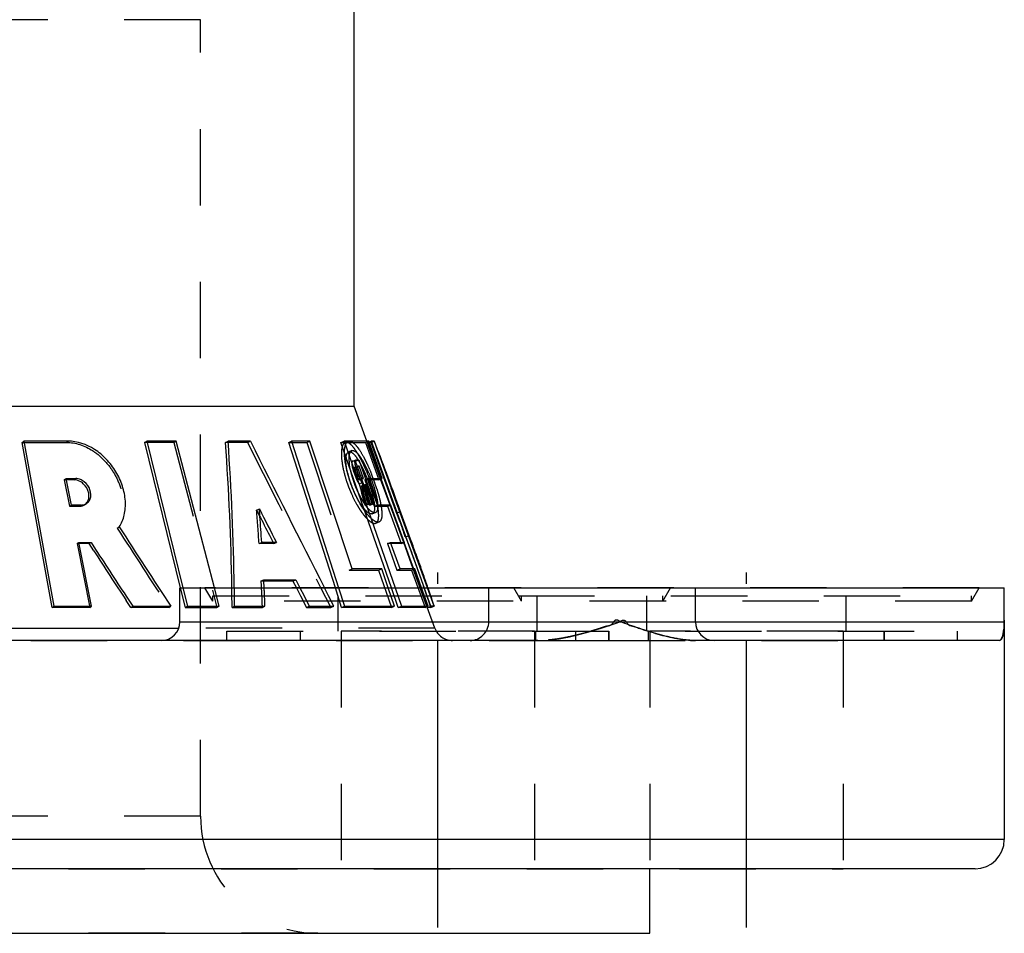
# Model space of a CAD drawing. Header units: millimetres. Extents: x 388 to 612, y 402 to 598.
# Tile 3 of 4: x 528 to 612, y 422 to 501. Entities that reach past the tile are written whole.
import ezdxf

# ---------------------------------------------------------------- set-up
doc = ezdxf.new("R2010")
doc.units = ezdxf.units.MM
doc.header["$LTSCALE"] = 65.185185
doc.linetypes.add('CENTER', pattern=[0.6, 0.375, -0.075, 0.075, -0.075])
doc.linetypes.add('HIDDEN', pattern=[0.2, 0.1, -0.1])
for name, color, linetype in [('BOHRUNG', 7, 'CONTINUOUS'), ('KOERPER', 7, 'CONTINUOUS'), ('KONST.EL_MIT_GEO', 7, 'CONTINUOUS')]:
    doc.layers.add(name, color=color, linetype=linetype)

msp = doc.modelspace()

# ---------------------------------------------------------------- linework, layer by layer
at = {"layer": 'BOHRUNG', "color": 2, "linetype": 'CENTER'}
for p, q in [((563.64, 423), (563.64, 453.3)), ((590, 423), (590, 453.3))]:
    msp.add_line(p, q, dxfattribs=at)
at = {"layer": 'BOHRUNG', "color": 8, "linetype": 'HIDDEN'}
for p, q in [((555.39, 448.3), (555.39, 428)), ((571.89, 448.3), (571.89, 428)), ((581.75, 448.3), (581.75, 428)), ((598.25, 448.3), (598.25, 428)), ((401.751, 428), (598.249, 428))]:
    msp.add_line(p, q, dxfattribs=at)
at = {"layer": 'KOERPER', "color": 7, "linetype": 'Continuous'}
for p, q in [((556.5, 467.5), (556.5, 574.5)), ((443.5, 467.5), (556.5, 467.5)), ((557.586, 464.517), (556.5, 467.5)), ((538.624, 464.41), (538.822, 464.517)), ((538.624, 464.41), (541.662, 452.006)), ((545.525, 464.414), (545.748, 464.517)), ((559.578, 459.044), (558.765, 461.276)), ((548.464, 458.08), (548.509, 457.991)), ((549.388, 456.268), (549.589, 455.874)), ((561.554, 453.613), (560.738, 455.856)), ((548.8, 452.579), (551.276, 452.577)), ((551.276, 452.577), (551.515, 452.682)), ((551.276, 452.577), (551.572, 452)), ((541.64, 452), (612, 452)), ((541.64, 449.1), (541.64, 452)), ((585.64, 449.1), (585.64, 452)), ((612, 449.1), (612, 452)), ((522.097, 448.553), (541.541, 448.553)), ((581.75, 422.5), (581.75, 428)), ((418.25, 422.5), (581.75, 422.5))]:
    msp.add_line(p, q, dxfattribs=at)
at = {"layer": 'KOERPER', "color": 8, "linetype": 'HIDDEN'}
for p, q in [((541.12, 464.413), (538.624, 464.41)), ((541.12, 464.413), (541.325, 464.517)), ((541.12, 464.413), (544.789, 450.318)), ((547.416, 464.412), (545.525, 464.414)), ((547.416, 464.412), (547.653, 464.517)), ((558.765, 461.276), (557.586, 464.517)), ((560.738, 455.856), (559.578, 459.044)), ((548.185, 458.627), (548.415, 458.73)), ((548.185, 458.627), (548.464, 458.08)), ((548.389, 455.77), (548.615, 455.874)), ((549.642, 455.769), (548.389, 455.77)), ((549.589, 455.874), (549.642, 455.769)), ((549.642, 455.769), (549.876, 455.874)), ((563.396, 448.553), (561.554, 453.613)), ((548.574, 452.579), (548.795, 452.682)), ((548.574, 452.579), (548.8, 452.579)), ((541.662, 452.006), (542.076, 450.314)), ((551.572, 452), (551.932, 451.3)), ((568, 449.1), (568, 452)), ((551.932, 451.3), (552.437, 450.316)), ((542.076, 450.314), (542.275, 450.422)), ((542.076, 450.314), (544.789, 450.318)), ((544.789, 450.318), (544.994, 450.422)), ((546.086, 450.319), (546.294, 450.422)), ((546.086, 450.319), (548.677, 450.319)), ((548.677, 450.319), (548.896, 450.422)), ((552.437, 450.316), (552.68, 450.422)), ((554.064, 450.312), (554.506, 450.311)), ((554.506, 450.311), (554.769, 450.422)), ((563.396, 448.553), (541.541, 448.553)), ((551.89, 448.3), (551.89, 447.5)), ((571.89, 448.3), (555.39, 448.3)), ((575.39, 448.3), (575.39, 447.5)), ((578.25, 448.3), (578.25, 447.5)), ((598.25, 448.3), (581.75, 448.3)), ((581.75, 448.3), (581.75, 447.5)), ((598.25, 448.3), (598.25, 447.5)), ((601.75, 448.3), (601.75, 447.5)), ((424.611, 447.5), (575.389, 447.5)), ((578.25, 447.5), (601.75, 447.5))]:
    msp.add_line(p, q, dxfattribs=at)
at = {"layer": 'KOERPER', "color": 7, "linetype": 'Continuous'}
msp.add_arc((321.566, 448.427), 224.529, 0.91173, 4.08302, dxfattribs=at)
at = {"layer": 'KOERPER', "color": 8, "linetype": 'HIDDEN'}
for centre, radius, start, end in [((3992.26, 2187.425), 3851.717, 206.572908, 206.807686), ((319.686, 440.905), 229.185, 3.71896, 4.4348), ((326.982, 441.334), 221.877, 2.3209, 2.90522), ((329.602, 448.649), 216.491, 0.70153, 0.88684), ((330.386, 448.659), 215.706, 0.44091, 0.70158), ((564.9, 449.1), 1.6, 200, 270)]:
    msp.add_arc(centre, radius, start, end, dxfattribs=at)
at = {"layer": 'KOERPER', "color": 7, "linetype": 'Continuous'}
msp.add_open_spline([(548.509, 457.991), (548.802, 457.417), (549.094, 456.843), (549.388, 456.268)], degree=3, dxfattribs=at)
at = {"layer": 'KOERPER', "color": 8, "linetype": 'HIDDEN'}
msp.add_open_spline([(552.437, 450.316), (552.577, 450.315), (553.119, 450.314), (553.661, 450.313), (554.064, 450.312)], degree=3, knots=[0, 0, 0, 0, 0.257329, 1, 1, 1, 1], dxfattribs=at)
at = {"layer": 'KONST.EL_MIT_GEO', "color": 8, "linetype": 'HIDDEN'}
for p, q in [((543.4, 500.5), (456.6, 500.5)), ((543.4, 432.5), (543.4, 500.5)), ((528.179, 464.414), (531.93, 464.414)), ((531.93, 464.414), (532.087, 464.517)), ((550.923, 464.414), (552.474, 464.414)), ((552.474, 464.414), (552.729, 464.517)), ((552.474, 464.414), (556.072, 453.51)), ((555.371, 464.414), (557.472, 464.414)), ((556.01, 464.503), (555.739, 464.401)), ((557.472, 464.414), (557.752, 464.517)), ((557.472, 464.414), (558.624, 461.223)), ((557.671, 464.414), (557.776, 464.451)), ((557.671, 464.414), (558.808, 461.291)), ((557.933, 464.414), (557.677, 464.414)), ((557.933, 464.414), (558.215, 464.517)), ((557.933, 464.414), (563.061, 450.319)), ((558.215, 464.517), (559.673, 460.506)), ((556.313, 463.706), (556.042, 463.604)), ((556.374, 462.815), (556.666, 462.921)), ((556.395, 462.819), (556.374, 462.814)), ((556.623, 462.819), (556.395, 462.819)), ((556.581, 462.287), (556.853, 462.389)), ((556.581, 462.287), (556.659, 462.287)), ((556.623, 462.819), (556.895, 462.921)), ((557.933, 459.095), (556.623, 462.819)), ((556.646, 462.917), (556.666, 462.921)), ((556.659, 462.287), (556.931, 462.389)), ((556.659, 462.287), (557.032, 461.223)), ((556.666, 462.921), (556.895, 462.921)), ((556.931, 462.389), (556.853, 462.389)), ((556.895, 462.921), (558.206, 459.198)), ((557.304, 461.326), (556.931, 462.389)), ((556.433, 462.021), (556.704, 462.124)), ((556.433, 462.021), (556.619, 461.489)), ((556.595, 462.021), (556.867, 462.124)), ((556.782, 461.489), (556.595, 462.021)), ((556.619, 461.489), (556.889, 461.592)), ((556.889, 461.592), (556.704, 462.124)), ((556.782, 461.489), (557.053, 461.592)), ((531.766, 461.223), (531.92, 461.326)), ((531.941, 461.223), (531.766, 461.223)), ((531.766, 461.223), (532.216, 458.962)), ((556.925, 460.871), (557.196, 460.974)), ((556.925, 460.871), (557.036, 460.477)), ((556.954, 461.223), (557.226, 461.326)), ((557.032, 461.223), (556.954, 461.223)), ((557.032, 461.223), (557.304, 461.326)), ((557.141, 460.691), (557.412, 460.794)), ((557.141, 460.691), (557.219, 460.691)), ((557.292, 460.159), (557.141, 460.691)), ((557.219, 460.691), (557.491, 460.794)), ((557.219, 460.691), (557.779, 459.095)), ((557.226, 461.326), (557.304, 461.326)), ((557.491, 460.794), (557.412, 460.794)), ((557.412, 460.794), (557.513, 460.439)), ((557.422, 461.223), (557.695, 461.326)), ((557.732, 461.223), (557.422, 461.223)), ((557.422, 461.223), (558.221, 458.962)), ((558.051, 459.198), (557.491, 460.794)), ((557.956, 460.957), (557.944, 460.989)), ((557.036, 460.477), (557.147, 460.082)), ((557.147, 460.082), (557.258, 459.687)), ((557.342, 459.982), (557.292, 460.159)), ((557.393, 459.805), (557.342, 459.982)), ((557.543, 459.273), (557.393, 459.805)), ((557.513, 460.439), (557.564, 460.262)), ((557.564, 460.262), (557.614, 460.084)), ((557.614, 460.084), (557.714, 459.73)), ((557.714, 459.73), (557.864, 459.198)), ((561.642, 454.402), (559.45, 460.425)), ((532.216, 458.962), (532.37, 459.065)), ((532.216, 458.962), (533.041, 458.962)), ((533.041, 458.962), (533.198, 459.065)), ((533.5, 459.093), (533.661, 459.197)), ((557.258, 459.687), (557.423, 459.095)), ((557.423, 459.095), (557.693, 459.198)), ((557.423, 459.095), (557.593, 459.095)), ((557.593, 459.095), (557.543, 459.273)), ((557.593, 459.095), (557.864, 459.198)), ((557.864, 459.198), (557.693, 459.198)), ((557.779, 459.095), (558.051, 459.198)), ((557.779, 459.095), (557.933, 459.095)), ((557.933, 459.095), (558.206, 459.198)), ((558.206, 459.198), (558.051, 459.198)), ((558.221, 458.962), (558.494, 459.065)), ((558.221, 458.962), (559.357, 458.962)), ((559.357, 458.962), (559.636, 459.065)), ((559.357, 458.962), (560.507, 455.771)), ((559.616, 459.058), (560.771, 455.868)), ((559.904, 459.16), (559.952, 459.024)), ((558.052, 458.31), (558.325, 458.413)), ((560.126, 458.392), (560.408, 458.495)), ((536.286, 457.094), (536.457, 457.197)), ((558.355, 457.513), (558.628, 457.616)), ((560.868, 456.342), (561.15, 456.444)), ((561.924, 454.505), (561.21, 456.466)), ((532.851, 455.771), (533.005, 455.874)), ((533.025, 455.771), (532.851, 455.771)), ((532.851, 455.771), (533.935, 450.319)), ((559.349, 455.771), (559.623, 455.874)), ((559.659, 455.771), (559.349, 455.771)), ((559.349, 455.771), (560.148, 453.51)), ((556.072, 453.51), (556.328, 453.613)), ((556.072, 453.51), (558.594, 453.51)), ((558.594, 453.51), (558.861, 453.613)), ((558.594, 453.51), (559.694, 450.319)), ((560.148, 453.51), (560.422, 453.613)), ((560.148, 453.51), (561.406, 453.51)), ((561.406, 453.51), (561.685, 453.613)), ((561.406, 453.51), (562.557, 450.319)), ((561.599, 453.582), (562.773, 450.319)), ((541.888, 452), (542.275, 450.422)), ((609.866, 452), (543.774, 452)), ((544.44, 450.846), (543.774, 452)), ((544.994, 450.422), (544.583, 452)), ((551.867, 452), (552.227, 451.3)), ((554.323, 451.3), (553.968, 452)), ((555.44, 450.319), (554.902, 452)), ((555.183, 452), (555.689, 450.422)), ((559.96, 450.422), (559.417, 452)), ((560.274, 450.319), (559.689, 452)), ((559.994, 452), (560.543, 450.422)), ((562.836, 450.422), (562.267, 452)), ((563.053, 450.422), (562.489, 452)), ((563.343, 450.422), (562.769, 452)), ((563.042, 451.315), (563.107, 451.122)), ((570.8, 450.846), (570.134, 452)), ((582.84, 450.846), (583.506, 452)), ((609.2, 450.846), (609.866, 452)), ((544.44, 451.3), (609.2, 451.3)), ((544.44, 450.846), (544.44, 451.3)), ((609.2, 450.846), (544.44, 450.846)), ((552.227, 451.3), (552.68, 450.422)), ((554.769, 450.422), (554.323, 451.3)), ((555.14, 448.3), (555.14, 451.3)), ((563.031, 450.402), (563.006, 450.478)), ((563.29, 450.572), (563.306, 450.525)), ((563.306, 450.525), (563.34, 450.422)), ((570.8, 450.846), (570.8, 451.3)), ((572.14, 448.3), (572.14, 451.3)), ((581.5, 448.3), (581.5, 451.3)), ((582.84, 450.846), (582.84, 451.3)), ((598.5, 448.3), (598.5, 451.3)), ((609.2, 450.846), (609.2, 451.3)), ((542.275, 450.422), (544.994, 450.422)), ((546.294, 450.422), (548.896, 450.422)), ((552.68, 450.422), (554.769, 450.422)), ((555.44, 450.319), (555.689, 450.422)), ((559.694, 450.319), (555.44, 450.319)), ((555.689, 450.422), (559.96, 450.422)), ((559.694, 450.319), (559.96, 450.422)), ((560.274, 450.319), (560.543, 450.422)), ((562.557, 450.319), (560.274, 450.319)), ((560.543, 450.422), (562.836, 450.422)), ((562.557, 450.319), (562.836, 450.422)), ((562.773, 450.319), (563.053, 450.422)), ((563.061, 450.319), (562.78, 450.319)), ((563.058, 450.319), (563.031, 450.402)), ((563.34, 450.422), (563.053, 450.422)), ((563.058, 450.319), (563.34, 450.422)), ((545.64, 448.3), (608, 448.3)), ((545.64, 447.5), (545.64, 448.3)), ((572, 447.5), (572, 448.3)), ((578.25, 447.5), (578.25, 448.3)), ((581.64, 447.5), (581.64, 448.3)), ((601.75, 447.5), (601.75, 448.3)), ((608, 447.5), (608, 448.3)), ((572.178, 447.5), (585.641, 447.5)), ((543.4, 432.5), (456.6, 432.5)), ((553.399, 422.5), (446.601, 422.5))]:
    msp.add_line(p, q, dxfattribs=at)
at = {"layer": 'KONST.EL_MIT_GEO', "color": 7, "linetype": 'Continuous'}
for p, q in [((528.179, 464.414), (528.319, 464.517)), ((530.726, 450.319), (528.179, 464.414)), ((532.087, 464.517), (528.319, 464.517)), ((528.319, 464.517), (530.866, 450.422)), ((541.325, 464.517), (538.822, 464.517)), ((538.822, 464.517), (541.888, 452)), ((544.583, 452), (541.325, 464.517)), ((547.653, 464.517), (545.748, 464.517)), ((550.923, 464.414), (551.171, 464.517)), ((554.902, 452), (550.923, 464.414)), ((552.729, 464.517), (551.171, 464.517)), ((551.171, 464.517), (555.183, 452)), ((556.328, 453.613), (552.729, 464.517)), ((555.371, 464.414), (555.64, 464.517)), ((559.689, 452), (555.371, 464.414)), ((557.752, 464.517), (555.64, 464.517)), ((555.64, 464.517), (559.994, 452)), ((558.903, 461.326), (557.752, 464.517)), ((557.776, 464.451), (557.958, 464.517)), ((558.218, 464.517), (557.958, 464.517)), ((557.958, 464.517), (562.489, 452)), ((531.92, 461.326), (532.738, 461.326)), ((532.37, 459.065), (531.92, 461.326)), ((532.58, 461.223), (531.941, 461.223)), ((532.58, 461.223), (532.738, 461.326)), ((557.695, 461.326), (558.903, 461.326)), ((558.494, 459.065), (557.695, 461.326)), ((558.624, 461.223), (557.732, 461.223)), ((558.624, 461.223), (558.903, 461.326)), ((559.616, 459.058), (558.808, 461.291)), ((562.769, 452), (559.673, 460.506)), ((561.21, 456.466), (559.732, 460.527)), ((533.198, 459.065), (532.37, 459.065)), ((559.636, 459.065), (558.494, 459.065)), ((560.786, 455.874), (559.636, 459.065)), ((548.462, 458.095), (548.415, 458.73)), ((533.005, 455.874), (534.046, 455.874)), ((534.089, 450.422), (533.005, 455.874)), ((533.887, 455.771), (533.025, 455.771)), ((533.887, 455.771), (534.046, 455.874)), ((534.279, 455.164), (533.887, 455.771)), ((534.046, 455.874), (534.439, 455.266)), ((549.876, 455.874), (548.615, 455.874)), ((559.623, 455.874), (560.786, 455.874)), ((560.422, 453.613), (559.623, 455.874)), ((560.507, 455.771), (559.659, 455.771)), ((560.507, 455.771), (560.786, 455.874)), ((561.599, 453.582), (560.771, 455.868)), ((558.861, 453.613), (556.328, 453.613)), ((559.417, 452), (558.861, 453.613)), ((561.685, 453.613), (560.422, 453.613)), ((562.267, 452), (561.685, 453.613)), ((548.795, 452.682), (551.515, 452.682)), ((548.8, 452.59), (548.795, 452.682)), ((548.828, 452), (548.8, 452.59)), ((551.515, 452.682), (551.867, 452)), ((537.441, 450.319), (537.043, 450.923)), ((537.212, 451.026), (537.61, 450.422)), ((530.726, 450.319), (530.866, 450.422)), ((533.935, 450.319), (530.726, 450.319)), ((530.866, 450.422), (534.089, 450.422)), ((533.935, 450.319), (534.089, 450.422)), ((537.441, 450.319), (537.61, 450.422)), ((540.676, 450.319), (537.441, 450.319)), ((537.61, 450.422), (540.859, 450.422)), ((540.676, 450.319), (540.859, 450.422)), ((541.64, 449.1), (612, 449.1)), ((612, 449.1), (612, 430.5)), ((572.178, 447.5), (509.52, 447.5)), ((611.595, 447.5), (585.641, 447.5)), ((612, 430.5), (388, 430.5)), ((609.5, 428), (390.501, 428))]:
    msp.add_line(p, q, dxfattribs=at)
for centre, radius, start, end in [((320.169, 448.705), 226.132, 0.8348, 4.00953), ((3327.785, 1859.372), 3110.427, 206.643956, 206.902214), ((407.776, 405.122), 161.742, 20.51966, 21.54429), ((415.53, 408.038), 153.458, 20.00142, 20.5149), ((533.231, 459.869), 0.799, 296.82532, 302.62024), ((318.344, 441.22), 230.736, 3.64115, 4.19406), ((413.637, 400.391), 157.853, 20.89635, 21.59765), ((1277.562, 933.927), 881.197, 212.75197, 213.277298), ((420.439, 402.988), 150.572, 20.16626, 20.89639), ((1138.229, 845.824), 719.285, 212.89652, 213.299725), ((1142.545, 849.821), 724.891, 212.976546, 213.376992), ((424.328, 404.423), 146.427, 20.00013, 20.16356), ((425.877, 404.987), 144.778, 19.78781, 20.00022), ((428.257, 405.842), 142.249, 19.40521, 19.7883), ((431.516, 406.989), 138.795, 18.92304, 19.40556), ((540.04, 449.1), 1.6, 270, 360), ((587.24, 449.1), 1.6, 180, 270), ((609.5, 430.5), 2.5, 270, 360)]:
    msp.add_arc(centre, radius, start, end, dxfattribs=at)
at = {"layer": 'KONST.EL_MIT_GEO', "color": 8, "linetype": 'HIDDEN'}
for centre, radius, start, end in [((408.029, 405.251), 161.16, 20.02031, 21.53754), ((557.563, 462.941), 1.761, 173.50614, 175.1569), ((553.697, 460.947), 3.721, 34.7519, 35.14624), ((548.727, 458.598), 9.435, 28.6367, 28.90223), ((548.36, 458.398), 9.853, 28.19918, 28.63547), ((559.827, 463.023), 3.758, 183.30946, 183.7879), ((560.305, 463.058), 4.237, 183.82832, 186.38776), ((553.148, 460.571), 4.387, 32.20707, 34.69516), ((551.983, 459.837), 5.764, 29.85004, 32.21276), ((550.655, 459.072), 7.297, 27.89725, 29.8678), ((549.388, 458.398), 8.732, 26.50865, 27.91322), ((548.649, 458.027), 9.559, 26.22753, 26.52588), ((547.841, 457.632), 10.457, 24.69175, 26.21018), ((544.141, 456.282), 14.574, 24.66181, 25.24672), ((543.335, 455.912), 15.46, 23.98303, 24.66118), ((565.894, 464.392), 10.565, 195.42257, 198.97593), ((563.704, 463.59), 7.962, 193.39965, 195.31266), ((564.141, 463.708), 8.415, 195.30514, 197.16662), ((563.217, 463.51), 7.186, 191.30778, 193.39519), ((563.938, 463.681), 7.926, 193.38799, 195.30623), ((564.335, 463.788), 8.338, 195.2965, 196.57493), ((564.452, 463.822), 8.46, 196.57237, 197.15918), ((559.145, 462.968), 2.873, 197.04355, 199.25003), ((559.442, 462.473), 2.989, 199.27274, 205.49134), ((557.76, 461.832), 1.036, 199.31966, 202.07521), ((558.026, 461.933), 1.031, 199.32005, 202.08213), ((558.039, 461.937), 1.045, 202.05047, 204.62499), ((546.611, 457.065), 11.812, 23.33925, 24.69832), ((545.786, 456.707), 12.712, 22.08769, 23.34612), ((541.779, 455.226), 17.161, 21.74231, 23.96371), ((545.564, 456.616), 12.952, 20.8452, 22.09214), ((541.016, 454.914), 17.986, 21.0401, 21.76481), ((541.388, 455.051), 17.883, 20.70361, 21.76899), ((565.936, 464.406), 10.609, 198.97358, 199.46336), ((566.503, 464.61), 11.212, 199.47988, 202.41853), ((564.224, 463.733), 8.501, 197.16, 199.0587), ((564.519, 463.838), 8.815, 199.07626, 201.37205), ((564.887, 463.979), 9.209, 201.35809, 202.67872), ((564.469, 463.827), 8.477, 197.15845, 198.5502), ((564.409, 463.807), 8.414, 198.55043, 199.06025), ((564.426, 463.813), 8.432, 199.0609, 199.35346), ((564.737, 463.924), 8.762, 199.36069, 200.92875), ((565.09, 464.058), 9.14, 200.92168, 204.43728), ((559.077, 462.297), 2.585, 205.45012, 208.97534), ((558.031, 461.671), 1.364, 213.16068, 215.87562), ((-43.169, 291.992), 623.693, 15.550656, 15.720059), ((545.912, 456.747), 12.58, 19.5508, 20.85024), ((546.261, 456.873), 12.209, 18.22393, 19.54497), ((541.115, 454.952), 17.879, 20.53366, 21.04057), ((546.57, 456.973), 11.884, 16.90618, 18.22898), ((541.473, 455.085), 17.497, 19.71801, 20.53558), ((542.098, 455.307), 16.834, 17.37782, 19.61238), ((541.622, 455.14), 17.633, 20.18195, 20.7038), ((541.908, 455.245), 17.328, 19.81731, 20.18173), ((542.146, 455.331), 17.076, 19.6032, 19.81701), ((542.446, 455.435), 16.758, 17.37345, 19.61229), ((564.857, 463.966), 9.175, 202.67374, 204.42348), ((564.271, 463.693), 8.53, 204.38318, 208.1705), ((564.786, 463.918), 8.805, 204.4304, 206.26853), ((564.515, 463.786), 8.504, 206.27543, 206.67287), ((564.193, 463.622), 8.142, 206.6635, 208.22679), ((563.475, 463.235), 7.327, 208.2126, 210.31836), ((550.26, 457.97), 8.061, 12.14811, 13.97236), ((544.38, 456.006), 14.448, 14.90967, 17.43403), ((546.824, 456.658), 11.918, 13.41067, 14.90418), ((417.87, 408.893), 150.666, 19.79609, 20.00022), ((420.142, 409.71), 148.252, 19.48473, 19.79637), ((426.144, 411.848), 142.181, 18.27993, 20.02175), ((533.083, 459.744), 0.773, 302.62646, 309.42177), ((564.5, 463.53), 8.936, 209.45039, 211.45883), ((562.644, 462.749), 6.364, 210.31497, 212.63536), ((560.687, 461.501), 4.323, 215.20976, 217.77172), ((561.822, 462.221), 5.387, 212.62428, 215.10312), ((561.335, 461.882), 4.794, 215.14118, 215.56695), ((560.842, 461.525), 4.185, 215.51201, 218.28337), ((560.231, 461.045), 3.408, 218.31269, 220.35428), ((551.898, 458.321), 6.386, 10.01552, 12.16292), ((548.864, 457.143), 9.821, 11.70984, 13.41944), ((550.111, 457.405), 8.547, 11.19014, 11.68177), ((551.067, 457.592), 7.573, 9.68688, 11.21128), ((551.715, 457.766), 7.193, 9.64163, 10.38483), ((423.475, 410.887), 144.718, 19.05297, 19.42829), ((563.561, 462.953), 7.834, 211.45063, 213.58271), ((560.245, 461.162), 3.766, 217.81807, 218.29893), ((560.057, 461.013), 3.526, 218.2925, 219.4106), ((560.589, 460.781), 4.15, 219.02219, 222.43913), ((559.877, 460.745), 2.944, 220.36401, 222.00194), ((412.67, 400.039), 158.582, 20.8923, 21.59035), ((426.137, 411.807), 141.901, 18.75011, 19.05272), ((559.877, 460.13), 3.185, 222.44218, 225.76542), ((429.042, 412.791), 138.834, 18.28146, 18.7507), ((1271.2, 928.434), 873.075, 212.674284, 213.204047), ((417.31, 401.817), 153.613, 20.64568, 20.88986), ((420.635, 403.067), 150.061, 20.16392, 20.64657), ((423.428, 404.096), 147.085, 20.00013, 20.16283), ((424.987, 404.663), 145.426, 19.78875, 20.00022), ((427.381, 405.523), 142.881, 19.40784, 19.78924), ((430.495, 406.62), 139.58, 18.97274, 19.408), ((328.646, 448.928), 217.654, 0.62438, 0.80871), ((325.376, 441.62), 223.693, 2.4801, 2.65958), ((433.182, 407.545), 136.739, 18.66243, 18.97229), ((434.318, 407.951), 135.832, 18.61719, 18.92238), ((329.42, 448.936), 216.879, 0.39241, 0.62441), ((326.324, 441.661), 222.744, 2.25401, 2.48013), ((435.539, 408.34), 134.251, 18.29265, 18.6626), ((436.804, 408.787), 133.209, 18.28119, 18.53047), ((566.4, 449.1), 1.6, 270, 360), ((553.4, 432.5), 10, 180, 270)]:
    msp.add_arc(centre, radius, start, end, dxfattribs=at)
for points, knots in [([(531.93, 464.414), (532.716, 464.414), (533.949, 463.982), (535.225, 462.897), (536.038, 461.826), (536.596, 460.607), (536.856, 459.339), (536.778, 458.128), (536.485, 457.401), (536.286, 457.094)], [0, 0, 0, 0, 0.237161, 0.368012, 0.503402, 0.638891, 0.769115, 0.889648, 1, 1, 1, 1]), ([(555.739, 464.4), (555.721, 464.394), (555.643, 464.353), (555.587, 464.279), (555.555, 464.22)], [0, 0, 0, 0, 0.224894, 1, 1, 1, 1]), ([(556.17, 461.06), (556.029, 461.471), (555.815, 462.242), (555.676, 463.173), (555.686, 463.798), (555.743, 464.18), (555.876, 464.453), (556.01, 464.503)], [0, 0, 0, 0, 0.363509, 0.667045, 0.786145, 0.880267, 1, 1, 1, 1]), ([(556.484, 463.938), (556.418, 464.022), (556.289, 464.167), (556.066, 464.364), (555.845, 464.44), (555.739, 464.4)], [0, 0, 0, 0, 0.350473, 0.628051, 1, 1, 1, 1]), ([(556.156, 464.516), (556.174, 464.513), (556.253, 464.494), (556.325, 464.454), (556.377, 464.418)], [0, 0, 0, 0, 0.221062, 1, 1, 1, 1]), ([(556.377, 464.418), (556.409, 464.396), (556.551, 464.286), (556.671, 464.15), (556.759, 464.039)], [0, 0, 0, 0, 0.211248, 1, 1, 1, 1]), ([(556.762, 463.541), (556.739, 463.577), (556.651, 463.713), (556.557, 463.845), (556.484, 463.938)], [0, 0, 0, 0, 0.268665, 1, 1, 1, 1]), ([(556.759, 464.039), (556.806, 463.979), (557.014, 463.698), (557.191, 463.395), (557.32, 463.154)], [0, 0, 0, 0, 0.217446, 1, 1, 1, 1]), ([(555.431, 463.751), (555.398, 463.436), (555.447, 462.698), (555.6, 461.982), (555.71, 461.583)], [0, 0, 0, 0, 0.433527, 1, 1, 1, 1]), ([(555.959, 461.745), (555.9, 461.992), (555.817, 462.437), (555.792, 462.892), (555.809, 463.089)], [0, 0, 0, 0, 0.561264, 1, 1, 1, 1]), ([(555.814, 463.14), (555.821, 463.199), (555.847, 463.366), (555.933, 463.563), (556.042, 463.604)], [0, 0, 0, 0, 0.338757, 1, 1, 1, 1]), ([(556.042, 463.604), (556.142, 463.641), (556.352, 463.541), (556.556, 463.333), (556.678, 463.178), (556.74, 463.089)], [0, 0, 0, 0, 0.355045, 0.638254, 1, 1, 1, 1]), ([(556.078, 463.19), (556.082, 463.234), (556.099, 463.376), (556.138, 463.522), (556.194, 463.605)], [0, 0, 0, 0, 0.304179, 1, 1, 1, 1]), ([(556.194, 463.605), (556.202, 463.617), (556.233, 463.659), (556.277, 463.693), (556.313, 463.706)], [0, 0, 0, 0, 0.276062, 1, 1, 1, 1]), ([(556.313, 463.706), (556.429, 463.75), (556.673, 463.609), (556.902, 463.351), (557.239, 462.877), (557.632, 462.109), (557.91, 461.43), (558.041, 461.06)], [0, 0, 0, 0, 0.113569, 0.208078, 0.3295, 0.639636, 1, 1, 1, 1]), ([(556.987, 463.158), (556.968, 463.192), (556.896, 463.321), (556.82, 463.448), (556.762, 463.541)], [0, 0, 0, 0, 0.260825, 1, 1, 1, 1]), ([(557.32, 463.154), (557.344, 463.11), (557.441, 462.926), (557.532, 462.74), (557.6, 462.597)], [0, 0, 0, 0, 0.241006, 1, 1, 1, 1]), ([(556.171, 462.101), (556.163, 462.143), (556.132, 462.304), (556.108, 462.466), (556.095, 462.586)], [0, 0, 0, 0, 0.262323, 1, 1, 1, 1]), ([(556.342, 462.789), (556.335, 462.779), (556.305, 462.714), (556.305, 462.64), (556.308, 462.582)], [0, 0, 0, 0, 0.180069, 1, 1, 1, 1]), ([(556.308, 462.582), (556.31, 462.549), (556.325, 462.394), (556.363, 462.243), (556.399, 462.126)], [0, 0, 0, 0, 0.211666, 1, 1, 1, 1]), ([(556.595, 462.021), (556.576, 462.076), (556.557, 462.154), (556.545, 462.263), (556.569, 462.282)], [0, 0, 0, 0, 0.65827, 1, 1, 1, 1]), ([(556.569, 462.282), (556.57, 462.284), (556.574, 462.286), (556.579, 462.287), (556.581, 462.287)], [0, 0, 0, 0, 0.500488, 1, 1, 1, 1]), ([(556.704, 462.124), (556.643, 462.298), (556.581, 462.541), (556.572, 462.809), (556.615, 462.906), (556.645, 462.918)], [0, 0, 0, 0, 0.672458, 0.882805, 1, 1, 1, 1]), ([(556.824, 462.326), (556.824, 462.333), (556.825, 462.353), (556.83, 462.376), (556.84, 462.385)], [0, 0, 0, 0, 0.33581, 1, 1, 1, 1]), ([(556.867, 462.124), (556.86, 462.142), (556.839, 462.208), (556.824, 462.277), (556.824, 462.326)], [0, 0, 0, 0, 0.289805, 1, 1, 1, 1]), ([(556.84, 462.385), (556.842, 462.386), (556.846, 462.389), (556.851, 462.389), (556.853, 462.389)], [0, 0, 0, 0, 0.500409, 1, 1, 1, 1]), ([(557.323, 462.498), (557.3, 462.546), (557.21, 462.733), (557.116, 462.918), (557.044, 463.054)], [0, 0, 0, 0, 0.258492, 1, 1, 1, 1]), ([(557.6, 462.597), (557.634, 462.525), (557.773, 462.223), (557.903, 461.917), (557.996, 461.684)], [0, 0, 0, 0, 0.242576, 1, 1, 1, 1]), ([(556.921, 461.24), (556.91, 461.25), (556.858, 461.31), (556.824, 461.382), (556.799, 461.442)], [0, 0, 0, 0, 0.181179, 1, 1, 1, 1]), ([(557.196, 460.974), (557.167, 461.014), (557.043, 461.208), (556.949, 461.421), (556.889, 461.592)], [0, 0, 0, 0, 0.21509, 1, 1, 1, 1]), ([(557.226, 461.326), (557.209, 461.326), (557.17, 461.361), (557.145, 461.398), (557.13, 461.424)], [0, 0, 0, 0, 0.35602, 1, 1, 1, 1]), ([(558.628, 457.616), (558.471, 457.558), (558.142, 457.738), (557.804, 458.059), (557.307, 458.665), (556.725, 459.664), (556.34, 460.566), (556.17, 461.06)], [0, 0, 0, 0, 0.114515, 0.210096, 0.332229, 0.643001, 1, 1, 1, 1]), ([(558.041, 461.06), (558.156, 460.738), (558.34, 460.14), (558.495, 459.424), (558.526, 458.944), (558.511, 458.658), (558.421, 458.45), (558.325, 458.413)], [0, 0, 0, 0, 0.371189, 0.678546, 0.796479, 0.887485, 1, 1, 1, 1]), ([(556.139, 460.334), (556.183, 460.228), (556.358, 459.821), (556.557, 459.423), (556.719, 459.136)], [0, 0, 0, 0, 0.258235, 1, 1, 1, 1]), ([(557.94, 460.429), (557.954, 460.385), (558.004, 460.215), (558.051, 460.044), (558.082, 459.917)], [0, 0, 0, 0, 0.257505, 1, 1, 1, 1]), ([(558.439, 460.439), (558.464, 460.36), (558.556, 460.058), (558.638, 459.754), (558.692, 459.527)], [0, 0, 0, 0, 0.260862, 1, 1, 1, 1]), ([(533.041, 458.962), (533.082, 458.962), (533.242, 458.973), (533.4, 459.029), (533.5, 459.093)], [0, 0, 0, 0, 0.257799, 1, 1, 1, 1]), ([(557.155, 459.008), (557.12, 459.057), (556.976, 459.27), (556.845, 459.492), (556.752, 459.667)], [0, 0, 0, 0, 0.231846, 1, 1, 1, 1]), ([(558.186, 459.432), (558.193, 459.394), (558.216, 459.254), (558.233, 459.112), (558.241, 459.008)], [0, 0, 0, 0, 0.269212, 1, 1, 1, 1]), ([(558.692, 459.527), (558.702, 459.487), (558.737, 459.333), (558.769, 459.178), (558.79, 459.063)], [0, 0, 0, 0, 0.260171, 1, 1, 1, 1]), ([(558.807, 458.971), (558.821, 458.885), (558.865, 458.592), (558.887, 458.293), (558.867, 458.085)], [0, 0, 0, 0, 0.294784, 1, 1, 1, 1]), ([(557.034, 458.62), (557.062, 458.579), (557.167, 458.424), (557.278, 458.274), (557.365, 458.168)], [0, 0, 0, 0, 0.265341, 1, 1, 1, 1]), ([(557.67, 458.435), (557.643, 458.456), (557.52, 458.558), (557.412, 458.678), (557.332, 458.774)], [0, 0, 0, 0, 0.21593, 1, 1, 1, 1]), ([(558.052, 458.31), (558.027, 458.301), (557.887, 458.282), (557.758, 458.367), (557.67, 458.435)], [0, 0, 0, 0, 0.193515, 1, 1, 1, 1]), ([(558.165, 458.414), (558.138, 458.422), (558.009, 458.475), (557.9, 458.566), (557.819, 458.642)], [0, 0, 0, 0, 0.200766, 1, 1, 1, 1]), ([(558.247, 458.828), (558.247, 458.762), (558.24, 458.582), (558.167, 458.354), (558.052, 458.31)], [0, 0, 0, 0, 0.351149, 1, 1, 1, 1]), ([(558.325, 458.413), (558.288, 458.399), (558.231, 458.397), (558.179, 458.409), (558.165, 458.414)], [0, 0, 0, 0, 0.720923, 1, 1, 1, 1]), ([(558.355, 457.513), (558.396, 457.529), (558.501, 457.608), (558.588, 457.848), (558.601, 458.049), (558.601, 458.168)], [0, 0, 0, 0, 0.176756, 0.514294, 1, 1, 1, 1]), ([(558.601, 458.168), (558.601, 458.219), (558.594, 458.453), (558.563, 458.686), (558.532, 458.866)], [0, 0, 0, 0, 0.218696, 1, 1, 1, 1]), ([(558.867, 458.085), (558.861, 458.025), (558.837, 457.853), (558.74, 457.658), (558.628, 457.616)], [0, 0, 0, 0, 0.332215, 1, 1, 1, 1]), ([(557.655, 457.848), (557.681, 457.822), (557.778, 457.732), (557.882, 457.65), (557.963, 457.6)], [0, 0, 0, 0, 0.279863, 1, 1, 1, 1]), ([(557.963, 457.6), (558, 457.578), (558.117, 457.513), (558.268, 457.481), (558.355, 457.513)], [0, 0, 0, 0, 0.312229, 1, 1, 1, 1]), ([(579.196, 449.1), (579.137, 449.157), (579.035, 449.227), (578.879, 449.255), (578.768, 449.216), (578.683, 449.128), (578.58, 448.991), (578.458, 448.815), (578.225, 448.731), (577.926, 448.698), (577.573, 448.554), (577.141, 448.422), (576.559, 448.25), (575.827, 448.041), (574.935, 447.827), (574.029, 447.652), (573.109, 447.532), (572.489, 447.5), (572.178, 447.5)], [0, 0, 0, 0, 0.033099, 0.048125, 0.062558, 0.078809, 0.096988, 0.132292, 0.162765, 0.19338, 0.254335, 0.315509, 0.376885, 0.500171, 0.624127, 0.74871, 0.873952, 1, 1, 1, 1]), ([(585.641, 447.5), (585.113, 447.5), (584.038, 447.629), (581.88, 448.165), (580.28, 448.729), (579.196, 449.1)], [0, 0, 0, 0, 0.237683, 0.484247, 1, 1, 1, 1]), ([(612, 449.1), (612, 449.143), (612.001, 449.179), (611.999, 449.258), (611.997, 449.005), (612.001, 448.893), (611.978, 448.554), (611.951, 448.302), (611.894, 447.992), (611.83, 447.721), (611.676, 447.5), (611.595, 447.5)], [0, 0, 0, 0, 0.065167, 0.072415, 0.089734, 0.280973, 0.415212, 0.54991, 0.674831, 0.878358, 1, 1, 1, 1])]:
    msp.add_open_spline(points, degree=3, knots=knots, dxfattribs=at)
at = {"layer": 'KONST.EL_MIT_GEO', "color": 7, "linetype": 'Continuous'}
for points, knots in [([(536.457, 457.197), (536.657, 457.503), (536.952, 458.231), (537.032, 459.444), (536.77, 460.714), (536.209, 461.934), (535.392, 463.005), (534.11, 464.087), (532.875, 464.517), (532.087, 464.517)], [0, 0, 0, 0, 0.110315, 0.230837, 0.361109, 0.496655, 0.632049, 0.762851, 1, 1, 1, 1]), ([(533.387, 460.883), (533.339, 460.927), (533.145, 461.082), (532.906, 461.184), (532.726, 461.212)], [0, 0, 0, 0, 0.263215, 1, 1, 1, 1]), ([(533.3, 461.167), (533.255, 461.192), (533.079, 461.279), (532.882, 461.326), (532.738, 461.326)], [0, 0, 0, 0, 0.262875, 1, 1, 1, 1]), ([(534.02, 459.766), (534.064, 460.031), (533.939, 460.608), (533.542, 461.029), (533.3, 461.167)], [0, 0, 0, 0, 0.490837, 1, 1, 1, 1]), ([(533.871, 459.8), (533.875, 459.898), (533.838, 460.301), (533.613, 460.678), (533.387, 460.883)], [0, 0, 0, 0, 0.241512, 1, 1, 1, 1]), ([(533.661, 459.197), (533.755, 459.256), (533.923, 459.425), (534, 459.649), (534.02, 459.766)], [0, 0, 0, 0, 0.482762, 1, 1, 1, 1]), ([(533.778, 459.409), (533.821, 459.499), (533.859, 459.631), (533.87, 459.765), (533.871, 459.8)], [0, 0, 0, 0, 0.739459, 1, 1, 1, 1]), ([(572.178, 447.5), (573.394, 447.5), (575.791, 447.954), (578.069, 448.715), (579.196, 449.1)], [0, 0, 0, 0, 0.505237, 1, 1, 1, 1]), ([(579.196, 449.1), (579.254, 449.157), (579.356, 449.227), (579.511, 449.255), (579.622, 449.216), (579.706, 449.128), (579.807, 448.992), (579.927, 448.816), (580.154, 448.731), (580.445, 448.698), (580.785, 448.555), (581.197, 448.422), (581.744, 448.251), (582.421, 448.044), (583.233, 447.829), (584.039, 447.654), (584.841, 447.533), (585.376, 447.5), (585.641, 447.5)], [0, 0, 0, 0, 0.035728, 0.051885, 0.067385, 0.084866, 0.104433, 0.142327, 0.174681, 0.206963, 0.270843, 0.334333, 0.397385, 0.522108, 0.644832, 0.765399, 0.883741, 1, 1, 1, 1]), ([(611.595, 447.5), (611.674, 447.5), (611.827, 447.715), (611.956, 448.238), (612, 448.744), (612, 449.1)], [0, 0, 0, 0, 0.140259, 0.374354, 1, 1, 1, 1])]:
    msp.add_open_spline(points, degree=3, knots=knots, dxfattribs=at)
at = {"layer": 'KONST.EL_MIT_GEO', "color": 8, "linetype": 'HIDDEN'}
for points in [[(555.459, 463.938), (555.447, 463.876), (555.438, 463.814), (555.431, 463.751)], [(555.492, 464.066), (555.479, 464.024), (555.468, 463.981), (555.459, 463.938)], [(555.555, 464.22), (555.528, 464.171), (555.508, 464.119), (555.492, 464.066)], [(556.01, 464.503), (556.056, 464.52), (556.108, 464.523), (556.156, 464.516)], [(556.07, 463.01), (556.071, 463.07), (556.073, 463.13), (556.078, 463.19)], [(556.076, 462.806), (556.072, 462.874), (556.07, 462.942), (556.07, 463.01)], [(556.374, 462.815), (556.361, 462.81), (556.35, 462.8), (556.342, 462.789)], [(557.13, 461.424), (557.115, 461.449), (557.101, 461.475), (557.089, 461.502)], [(556.816, 461.045), (556.839, 461.004), (556.863, 460.964), (556.889, 460.924)], [(556.954, 461.223), (556.942, 461.223), (556.93, 461.232), (556.921, 461.24)], [(558.241, 459.008), (558.245, 458.948), (558.247, 458.888), (558.247, 458.828)], [(557.819, 458.642), (557.774, 458.684), (557.731, 458.729), (557.689, 458.775)]]:
    msp.add_open_spline(points, degree=3, dxfattribs=at)
at = {"layer": 'KONST.EL_MIT_GEO', "color": 7, "linetype": 'Continuous'}
for points in [[(532.726, 461.212), (532.678, 461.219), (532.629, 461.223), (532.58, 461.223)], [(533.198, 459.065), (533.333, 459.065), (533.471, 459.096), (533.591, 459.157)], [(533.574, 459.147), (533.659, 459.217), (533.73, 459.309), (533.778, 459.409)], [(548.415, 458.73), (548.901, 457.778), (549.388, 456.825), (549.876, 455.874)]]:
    msp.add_open_spline(points, degree=3, dxfattribs=at)

doc.saveas('drawing.dxf')
